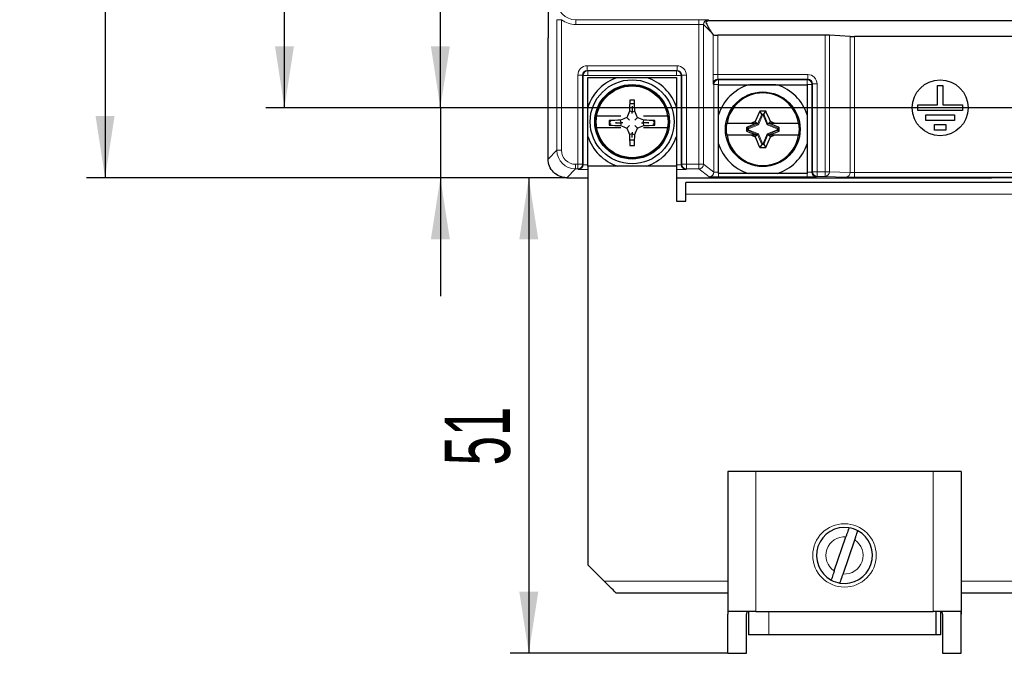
# Paper-space layout 'Blatt3' of a CAD drawing. Header units: millimetres. Extents: x 5 to 418, y 2 to 292.
# Tile 2 of 39: x 82 to 134, y 72 to 106. Entities that reach past the tile are written whole.
import ezdxf

# ---------------------------------------------------------------- set-up
doc = ezdxf.new("R2010")
doc.units = ezdxf.units.MM
doc.layers.add('SLD-0', color=7, linetype='Continuous')
doc.styles.add('SLDTEXTSTYLE0', font='TXT', dxfattribs={"width": 0.605})
doc.dimstyles.new('SLDDIMSTYLE0', dxfattribs={"dimtxt": 3.5, "dimasz": 3.302, "dimexe": 0, "dimexo": 0.0625, "dimgap": 0.875, "dimtad": 1, "dimlfac": 2, "dimrnd": 1e-09, "dimzin": 12, "dimdsep": 46, "dimtxsty": 'SLDTEXTSTYLE0', "dimsah": 1, "dimcen": 0.09, "dimadec": 0, "dimazin": 3, "dimtfac": 1, "dimtofl": 0, "dimtmove": 0, "dimatfit": 3, "dimfxl": 1, "dimfrac": 2, "dimtolj": 1, "dimtzin": 12, "dimarcsym": 0})
doc.dimstyles.new('SLDDIMSTYLE1', dxfattribs={"dimtxt": 3.5, "dimasz": 3.302, "dimexe": 0, "dimexo": 0.0625, "dimgap": 0.875, "dimtad": 1, "dimlfac": 2, "dimrnd": 1e-09, "dimzin": 12, "dimdsep": 46, "dimtxsty": 'SLDTEXTSTYLE0', "dimsah": 1, "dimcen": 0.09, "dimadec": 0, "dimazin": 3, "dimtfac": 1, "dimtmove": 0, "dimatfit": 0, "dimfxl": 1, "dimfrac": 2, "dimtolj": 1, "dimtzin": 12, "dimarcsym": 0})

# ---------------------------------------------------------------- blocks, each defined once
blk = doc.blocks.new('_D_6')
at = {"layer": 'SLD-0'}
for p, q in [((110.876, 242.947), (85.144, 242.947)), ((86.144, 242.947), (86.144, 97.947)), ((110.876, 97.947), (85.144, 97.947))]:
    blk.add_line(p, q, dxfattribs=at)
for points in [[(86.144, 242.947), (85.636, 239.645), (86.652, 239.645)], [(86.144, 97.947), (86.652, 101.249), (85.636, 101.249)]]:
    blk.add_solid(points, dxfattribs=at)
at = {"layer": 'SLD-0', "insert": (81.633, 166.436), "char_height": 3.5, "attachment_point": 1, "rotation": 90, "style": 'SLDTEXTSTYLE0'}
blk.add_mtext('290', dxfattribs=at)
blk = doc.blocks.new('_D_7')
at = {"layer": 'SLD-0'}
for p, q in [((104.105, 101.697), (104.105, 113.502)), ((139.392, 101.697), (103.105, 101.697)), ((104.105, 101.697), (104.105, 97.947)), ((110.876, 97.947), (103.105, 97.947)), ((104.105, 97.947), (104.105, 91.597))]:
    blk.add_line(p, q, dxfattribs=at)
for points in [[(104.105, 101.697), (104.613, 104.999), (103.597, 104.999)], [(104.105, 97.947), (103.597, 94.645), (104.613, 94.645)]]:
    blk.add_solid(points, dxfattribs=at)
at = {"layer": 'SLD-0', "insert": (99.593, 106.818), "char_height": 3.5, "attachment_point": 1, "rotation": 90, "style": 'SLDTEXTSTYLE0'}
blk.add_mtext('7,5', dxfattribs=at)
blk = doc.blocks.new('_D_8')
at = {"layer": 'SLD-0'}
for p, q in [((139.387, 239.197), (94.753, 239.197)), ((95.753, 101.697), (95.753, 239.197)), ((139.392, 101.697), (94.753, 101.697))]:
    blk.add_line(p, q, dxfattribs=at)
for points in [[(95.753, 239.197), (95.245, 235.895), (96.261, 235.895)], [(95.753, 101.697), (96.261, 104.999), (95.245, 104.999)]]:
    blk.add_solid(points, dxfattribs=at)
at = {"layer": 'SLD-0', "insert": (91.241, 166.436), "char_height": 3.5, "attachment_point": 1, "rotation": 90, "style": 'SLDTEXTSTYLE0'}
blk.add_mtext('275', dxfattribs=at)
blk = doc.blocks.new('_D_10')
at = {"layer": 'SLD-0'}
for p, q in [((110.876, 97.947), (107.841, 97.947)), ((108.841, 97.947), (108.841, 72.447)), ((119.502, 72.447), (107.841, 72.447))]:
    blk.add_line(p, q, dxfattribs=at)
for points in [[(108.841, 97.947), (108.333, 94.645), (109.349, 94.645)], [(108.841, 72.447), (109.349, 75.749), (108.333, 75.749)]]:
    blk.add_solid(points, dxfattribs=at)
at = {"layer": 'SLD-0', "insert": (104.33, 82.523), "char_height": 3.5, "attachment_point": 1, "rotation": 90, "style": 'SLDTEXTSTYLE0'}
blk.add_mtext('51', dxfattribs=at)

psp = doc.layouts.new('Blatt3')

# ---------------------------------------------------------------- linework, layer by layer
at = {"color": 7, "linetype": 'Continuous', "lineweight": 25}
for p, q in [((109.8766, 114.2503), (109.8766, 105.4468)), ((166.2491, 106.3596), (118.5041, 106.3596)), ((118.6174, 105.7463), (118.7124, 105.6038)), ((124.7099, 105.5974), (118.9623, 105.5974)), ((126.0625, 105.5229), (124.9407, 105.5934)), ((135.3458, 105.5189), (126.2932, 105.5189)), ((109.8766, 98.9468), (109.8766, 105.4468)), ((112.0016, 101.7275), (112.0016, 103.3218)), ((112.0016, 103.3218), (113.596, 103.3218)), ((113.596, 103.3218), (115.1572, 103.3218)), ((115.1572, 103.3218), (116.7516, 103.3218)), ((116.7516, 103.3218), (116.7516, 101.7275)), ((119.0016, 101.3275), (119.0016, 102.9218)), ((119.0016, 102.9218), (120.596, 102.9218)), ((120.596, 102.9218), (122.1572, 102.9218)), ((122.1572, 102.9218), (123.7516, 102.9218)), ((123.7516, 102.9218), (123.7516, 101.3275)), ((130.7266, 101.8468), (130.7266, 102.8968)), ((130.7266, 102.8968), (131.0266, 102.8968)), ((131.0266, 102.8968), (131.0266, 101.8468)), ((114.507, 101.9173), (114.2462, 101.9173)), ((114.2537, 102.1119), (114.2522, 102.1134)), ((114.4995, 102.1119), (114.501, 102.1134)), ((129.6766, 101.5468), (129.6766, 101.8468)), ((129.6766, 101.8468), (130.7266, 101.8468)), ((131.0266, 101.8468), (132.0766, 101.8468)), ((132.0766, 101.8468), (132.0766, 101.5468)), ((112.0016, 100.1662), (112.0016, 101.7275)), ((114.3766, 101.48), (114.2334, 101.5076)), ((114.3766, 101.7871), (114.3766, 101.48)), ((114.3766, 101.48), (114.5198, 101.5076)), ((114.3766, 101.3847), (114.3766, 101.48)), ((116.7516, 101.7275), (116.7516, 100.1662)), ((119.0016, 99.7662), (119.0016, 101.3275)), ((121.2125, 101.5173), (120.9697, 100.9537)), ((121.5407, 101.5173), (121.2125, 101.5173)), ((121.3197, 101.3576), (121.2125, 101.5173)), ((121.3197, 101.3576), (121.3529, 101.3081)), ((121.4335, 101.3576), (121.4002, 101.3081)), ((121.4335, 101.3576), (121.5407, 101.5173)), ((123.7516, 101.3275), (123.7516, 99.7662)), ((132.0766, 101.5468), (129.6766, 101.5468)), ((130.1016, 101.0218), (130.1016, 101.3218)), ((130.1016, 101.3218), (131.6516, 101.3218)), ((131.6516, 101.3218), (131.6516, 101.0218)), ((113.2418, 100.9238), (113.1544, 101.0112)), ((113.2418, 100.8542), (113.1549, 100.7673)), ((113.5016, 100.9238), (113.5016, 100.8542)), ((113.5364, 100.889), (113.7856, 100.889)), ((113.7856, 100.889), (113.7581, 101.0312)), ((113.7856, 100.889), (113.7582, 100.7474)), ((113.8809, 100.889), (113.7856, 100.889)), ((114.2346, 101.031), (114.0944, 101.1712)), ((114.2346, 100.747), (114.0952, 100.6077)), ((114.5186, 101.031), (114.6588, 101.1712)), ((114.5186, 100.747), (114.6579, 100.6077)), ((114.8723, 100.889), (114.9675, 100.889)), ((114.9675, 100.889), (114.995, 101.0312)), ((114.9675, 100.889), (114.9949, 100.7474)), ((115.2168, 100.889), (114.9675, 100.889)), ((115.2516, 100.8542), (115.2516, 100.9238)), ((115.5114, 100.9238), (115.5987, 101.0112)), ((115.5114, 100.8542), (115.5982, 100.7673)), ((121.0516, 100.8718), (120.5016, 100.6468)), ((120.9697, 100.9537), (120.7759, 100.8718)), ((120.7759, 100.8718), (121.0516, 100.8718)), ((121.0516, 100.8718), (120.9697, 100.9537)), ((121.1008, 100.8226), (121.0516, 100.8718)), ((121.1388, 100.7846), (121.1008, 100.8226)), ((121.6523, 100.8226), (121.6144, 100.7846)), ((121.6523, 100.8226), (121.7016, 100.8718)), ((121.7016, 100.8718), (121.7834, 100.9537)), ((121.7016, 100.8718), (121.9773, 100.8718)), ((122.2516, 100.6468), (121.7016, 100.8718)), ((121.9773, 100.8718), (121.7834, 100.9537)), ((131.6516, 101.0218), (130.1016, 101.0218)), ((130.5766, 100.7968), (131.1766, 100.7968)), ((130.5766, 100.4968), (130.5766, 100.7968)), ((131.1766, 100.7968), (131.1766, 100.4968)), ((114.3766, 100.298), (114.2359, 100.2709)), ((114.3766, 100.3933), (114.3766, 100.298)), ((114.3766, 100.298), (114.5173, 100.2709)), ((114.3766, 100.1066), (114.3766, 100.298)), ((120.5016, 100.6468), (120.5016, 100.4468)), ((120.5658, 100.6037), (120.5016, 100.6468)), ((120.5658, 100.49), (120.5016, 100.4468)), ((120.5016, 100.4468), (121.0516, 100.2218)), ((120.6153, 100.5705), (120.5658, 100.6037)), ((120.6153, 100.5232), (120.5658, 100.49)), ((120.7759, 100.2218), (120.9697, 100.14)), ((121.0516, 100.2218), (120.7759, 100.2218)), ((121.0516, 100.2218), (120.9697, 100.14)), ((121.1008, 100.2711), (121.0516, 100.2218)), ((121.1388, 100.3091), (121.1008, 100.2711)), ((121.6523, 100.2711), (121.6144, 100.3091)), ((121.6523, 100.2711), (121.7016, 100.2218)), ((121.7016, 100.2218), (122.2516, 100.4468)), ((121.7016, 100.2218), (121.7834, 100.14)), ((121.9773, 100.2218), (121.7016, 100.2218)), ((121.7834, 100.14), (121.9773, 100.2218)), ((122.1874, 100.6037), (122.1378, 100.5705)), ((122.1874, 100.49), (122.1378, 100.5232)), ((122.1874, 100.6037), (122.2516, 100.6468)), ((122.1874, 100.49), (122.2516, 100.4468)), ((122.2516, 100.4468), (122.2516, 100.6468)), ((131.1766, 100.4968), (130.5766, 100.4968)), ((112.0016, 98.5718), (112.0016, 100.1662)), ((114.2462, 99.9764), (114.507, 99.9764)), ((116.7516, 100.1662), (116.7516, 98.5718)), ((119.0016, 98.1718), (119.0016, 99.7662)), ((121.3197, 99.7361), (121.2125, 99.5764)), ((121.3529, 99.7856), (121.3197, 99.7361)), ((121.4002, 99.7856), (121.4335, 99.7361)), ((121.4335, 99.7361), (121.5407, 99.5764)), ((121.5407, 99.5764), (121.7834, 100.14)), ((123.7516, 99.7662), (123.7516, 98.1718)), ((114.2586, 99.671), (114.2572, 99.6696)), ((114.4946, 99.671), (114.496, 99.6696)), ((121.2125, 99.5764), (121.5407, 99.5764)), ((112.0016, 98.5718), (112.0016, 77.1968)), ((113.596, 98.5718), (112.0016, 98.5718)), ((115.1572, 98.5718), (113.596, 98.5718)), ((116.7516, 98.5718), (115.1572, 98.5718)), ((116.7516, 98.5718), (116.7516, 96.6968)), ((120.596, 98.1718), (119.0016, 98.1718)), ((122.1572, 98.1718), (120.596, 98.1718)), ((123.7516, 98.1718), (122.1572, 98.1718)), ((110.8765, 97.9468), (111.8766, 97.9468)), ((111.8766, 97.9468), (112.0016, 97.9468)), ((116.7516, 97.9468), (133.6266, 97.9468)), ((167.5016, 97.6968), (117.2516, 97.6968)), ((117.2516, 97.0718), (117.2516, 97.6968)), ((139.9266, 97.9468), (133.6266, 97.9468)), ((117.2516, 96.6968), (117.2516, 97.0718)), ((116.7516, 96.6968), (117.2516, 96.6968)), ((119.5016, 82.1968), (119.5016, 74.5525)), ((121.0016, 82.1968), (119.5016, 82.1968)), ((130.5016, 82.1968), (121.0016, 82.1968)), ((132.0016, 82.1968), (130.5016, 82.1968)), ((132.0016, 82.1968), (132.0016, 74.5525)), ((125.2025, 76.8611), (125.8274, 78.694)), ((125.6757, 76.6997), (126.3007, 78.5326)), ((112.0016, 77.1968), (112.8766, 76.3218)), ((113.5016, 75.6968), (119.5016, 75.6968)), ((132.0016, 75.6968), (156.7516, 75.6968)), ((119.5016, 72.4468), (119.5016, 74.5525)), ((121.0016, 74.6968), (119.5226, 74.6968)), ((120.5016, 72.4468), (120.5016, 74.5525)), ((120.6016, 74.6968), (120.6016, 73.4468)), ((121.0016, 74.6968), (130.5016, 74.6968)), ((131.9806, 74.6968), (130.5016, 74.6968)), ((130.6516, 74.6968), (130.6516, 73.4468)), ((130.9016, 74.6968), (130.9016, 73.4468)), ((131.0016, 74.5525), (131.0016, 72.4468)), ((132.0016, 72.4468), (132.0016, 74.5525)), ((121.7016, 73.4468), (120.6016, 73.4468)), ((130.6516, 73.4468), (121.7016, 73.4468)), ((130.9016, 73.4468), (130.6516, 73.4468)), ((119.5016, 72.4468), (120.5016, 72.4468)), ((131.0016, 72.4468), (132.0016, 72.4468))]:
    psp.add_line(p, q, dxfattribs=at)
at = {"color": 7, "linetype": 'Continuous', "lineweight": 18}
for p, q in [((110.3464, 99.4166), (110.3464, 106.4212)), ((110.3464, 106.4212), (110.5964, 106.4212)), ((110.5964, 106.4212), (110.5964, 99.4166)), ((111.3698, 106.4383), (111.3529, 106.4162)), ((111.3529, 106.4162), (117.9561, 106.4162)), ((111.3529, 106.4162), (111.3529, 106.1663)), ((117.9561, 106.1663), (111.3529, 106.1663)), ((117.9561, 106.4162), (117.9561, 106.1663)), ((117.9561, 98.6667), (117.9561, 106.1663)), ((118.206, 106.1577), (118.206, 98.6667)), ((118.6174, 105.7463), (118.206, 106.1577)), ((118.456, 106.4076), (118.5041, 106.3596)), ((118.7124, 103.4774), (118.7124, 105.6038)), ((118.9623, 105.5974), (118.9623, 103.4774)), ((124.7099, 98.2707), (124.7099, 105.5974)), ((124.9407, 105.5934), (124.9407, 98.2707)), ((126.0625, 98.2346), (126.0625, 105.5229)), ((126.2932, 105.5189), (126.2932, 98.2304)), ((111.9709, 103.9506), (116.7822, 103.9506)), ((111.9709, 103.9506), (111.9709, 103.7006)), ((116.7822, 103.9506), (116.7822, 103.7006)), ((111.471, 98.6667), (111.471, 103.4507)), ((111.471, 103.4507), (111.721, 103.4507)), ((111.721, 103.4507), (111.721, 98.6667)), ((111.7473, 103.4243), (111.721, 103.4507)), ((111.7473, 98.6464), (111.7473, 103.4243)), ((111.9973, 103.4243), (111.7473, 103.4243)), ((116.7822, 103.7006), (111.9709, 103.7006)), ((111.9709, 103.7006), (111.9973, 103.6743)), ((111.9973, 103.6743), (116.7559, 103.6743)), ((111.9973, 103.6743), (111.9973, 103.4243)), ((116.7559, 103.4243), (111.9973, 103.4243)), ((111.9973, 103.4243), (111.9973, 103.4092)), ((116.7559, 103.6743), (116.7822, 103.7006)), ((116.7559, 103.6743), (116.7559, 103.4243)), ((116.7559, 103.4092), (116.7559, 103.4243)), ((117.0059, 103.4243), (116.7559, 103.4243)), ((117.0322, 103.4507), (117.0059, 103.4243)), ((117.0059, 103.4243), (117.0059, 98.6464)), ((117.2822, 103.4507), (117.0322, 103.4507)), ((117.0322, 98.6667), (117.0322, 103.4507)), ((117.2822, 103.4507), (117.2822, 98.6667)), ((118.9623, 103.4774), (118.7124, 103.4774)), ((118.9623, 103.4774), (123.7822, 103.4774)), ((123.7822, 103.4774), (123.7822, 103.2275)), ((118.7473, 102.9512), (118.721, 102.9775)), ((118.7473, 98.2504), (118.7473, 102.9512)), ((118.9973, 102.9512), (118.7473, 102.9512)), ((123.7822, 103.2275), (118.9709, 103.2275)), ((118.9709, 103.2275), (118.9973, 103.2011)), ((118.9973, 103.2011), (123.7559, 103.2011)), ((118.9973, 103.2011), (118.9973, 102.9512)), ((122.0748, 102.9512), (120.6784, 102.9512)), ((123.7559, 103.2011), (123.7822, 103.2275)), ((123.7559, 103.2011), (123.7559, 102.9512)), ((124.0059, 102.9512), (123.7559, 102.9512)), ((124.0322, 102.9775), (124.0059, 102.9512)), ((124.0059, 102.9512), (124.0059, 98.2504)), ((124.2822, 102.9775), (124.0322, 102.9775)), ((124.0322, 98.2707), (124.0322, 102.9775)), ((124.2822, 102.9775), (124.2822, 98.2707)), ((111.9973, 101.6401), (111.9973, 100.2536)), ((116.7559, 100.2536), (116.7559, 101.6401)), ((121.1008, 100.8226), (121.3197, 101.3576)), ((121.3529, 101.3081), (121.1388, 100.7846)), ((121.3197, 101.3576), (121.4335, 101.3576)), ((121.4002, 101.3081), (121.3529, 101.3081)), ((121.6144, 100.7846), (121.4002, 101.3081)), ((121.4335, 101.3576), (121.6523, 100.8226)), ((118.9973, 101.2401), (118.9973, 99.8536)), ((120.5658, 100.6037), (121.1008, 100.8226)), ((121.1388, 100.7846), (120.6153, 100.5705)), ((122.1378, 100.5705), (121.6144, 100.7846)), ((121.6523, 100.8226), (122.1874, 100.6037)), ((123.7559, 99.8536), (123.7559, 101.2401)), ((120.5658, 100.49), (120.5658, 100.6037)), ((121.1008, 100.2711), (120.5658, 100.49)), ((120.6153, 100.5705), (120.6153, 100.5232)), ((120.6153, 100.5232), (121.1388, 100.3091)), ((121.3197, 99.7361), (121.1008, 100.2711)), ((121.1388, 100.3091), (121.3529, 99.7856)), ((121.4002, 99.7856), (121.6144, 100.3091)), ((121.6523, 100.2711), (121.4335, 99.7361)), ((121.6144, 100.3091), (122.1378, 100.5232)), ((122.1874, 100.49), (121.6523, 100.2711)), ((122.1378, 100.5232), (122.1378, 100.5705)), ((122.1874, 100.6037), (122.1874, 100.49)), ((121.4335, 99.7361), (121.3197, 99.7361)), ((121.3529, 99.7856), (121.4002, 99.7856)), ((109.8766, 98.9468), (110.3464, 99.4166)), ((110.3464, 99.4166), (110.5964, 99.4166)), ((111.3463, 98.6667), (111.471, 98.6667)), ((111.3463, 98.4167), (111.3463, 98.6667)), ((111.471, 98.6667), (111.721, 98.6667)), ((111.471, 98.4167), (111.471, 98.6667)), ((111.721, 98.6667), (111.7473, 98.6464)), ((111.9973, 98.6398), (111.9973, 98.3898)), ((116.7559, 98.6398), (116.7559, 98.3898)), ((117.0059, 98.6464), (117.0322, 98.6667)), ((117.2822, 98.6667), (117.0322, 98.6667)), ((117.2822, 98.6667), (117.9561, 98.6667)), ((117.2822, 98.6667), (117.2822, 98.4167)), ((118.206, 98.6667), (117.9561, 98.6667)), ((117.9561, 98.6667), (117.9561, 98.4167)), ((118.206, 98.6667), (118.7473, 98.2504)), ((111.3463, 98.4167), (110.8765, 97.9468)), ((111.471, 98.4167), (111.3463, 98.4167)), ((111.4973, 98.3964), (111.471, 98.4167)), ((112.0016, 98.3898), (111.9973, 98.3898)), ((116.7559, 98.3898), (116.7516, 98.3898)), ((117.2822, 98.4167), (117.2558, 98.3964)), ((117.9561, 98.4167), (117.2822, 98.4167)), ((118.4973, 98.0005), (117.9561, 98.4167)), ((118.9973, 98.2438), (118.9973, 97.9939)), ((123.7559, 98.2438), (123.7559, 97.9939)), ((124.0059, 98.2504), (124.0322, 98.2707)), ((124.2822, 98.2707), (124.0322, 98.2707)), ((124.2822, 98.2707), (124.7099, 98.2707)), ((124.2822, 98.2707), (124.2822, 98.0207)), ((124.9407, 98.2707), (124.7099, 98.2707)), ((124.7099, 98.2707), (124.7099, 98.0207)), ((124.9407, 98.2707), (126.0625, 98.2346)), ((126.2932, 98.2304), (126.2932, 97.9804)), ((126.2932, 98.2304), (135.3458, 98.2304)), ((123.7559, 97.9939), (118.9973, 97.9939)), ((124.2822, 98.0207), (124.2558, 98.0005)), ((124.7099, 98.0207), (124.2822, 98.0207)), ((125.8317, 97.9846), (124.7099, 98.0207)), ((135.3458, 97.9804), (126.2932, 97.9804)), ((167.5016, 97.0718), (117.2516, 97.0718)), ((121.0016, 82.1968), (121.0016, 74.6968)), ((130.5016, 82.1968), (130.5016, 74.6968)), ((112.8766, 76.3218), (119.5016, 76.3218)), ((132.0016, 76.3218), (156.7516, 76.3218)), ((121.7016, 74.6968), (121.7016, 73.4468))]:
    psp.add_line(p, q, dxfattribs=at)
at = {"color": 7, "linetype": 'Continuous', "lineweight": 25, "flags": 128}
psp.add_lwpolyline([(113.5016, 75.6968), (113.4921, 75.7063), (113.4639, 75.7345), (113.4178, 75.7806), (113.3554, 75.8431), (113.2783, 75.9201), (113.1891, 76.0093), (113.0903, 76.1081), (112.9851, 76.2133), (112.8766, 76.3218)], dxfattribs=at)
at = {"color": 7, "linetype": 'Continuous', "lineweight": 25}
for centre, radius in [((114.3766, 100.9468), 2.25), ((114.3766, 100.9468), 2), ((114.3766, 100.9468), 1.925), ((130.8766, 101.6968), 1.5), ((121.3766, 100.5468), 2)]:
    psp.add_circle(centre, radius, dxfattribs=at)
at = {"color": 7, "linetype": 'Continuous', "lineweight": 18}
psp.add_circle((125.7516, 77.6968), 1.7, dxfattribs=at)
for centre, radius, start, end in [((118.4561, 106.1576), 0.2501, 90.0203, 179.97927), ((111.9973, 103.4242), 0.2501, 90.02035, 179.97933), ((116.7558, 103.4242), 0.2501, 0.02067, 89.97965), ((118.971, 102.9774), 0.2501, 90.02035, 179.97944), ((118.9973, 102.9511), 0.2501, 90.0206, 179.97951), ((123.7558, 102.9511), 0.2501, 0.02067, 89.97923), ((111.4709, 98.6667), 0.25, 270.01756, 359.98614), ((111.4973, 98.6465), 0.25, 270.01732, 359.98637), ((117.2559, 98.6465), 0.25, 180.01363, 269.98268), ((117.2822, 98.6667), 0.25, 180.01386, 269.98244), ((117.956, 98.6667), 0.25, 270.01732, 359.98638), ((118.4973, 98.2505), 0.25, 270.01774, 359.98595), ((124.2559, 98.2505), 0.25, 180.01363, 269.98268), ((124.2822, 98.2708), 0.25, 180.01448, 269.98226), ((124.6984, 98.2629), 0.2424, 272.72559, 1.85062), ((125.8202, 98.2267), 0.2424, 272.72559, 1.85062), ((125.7516, 77.6968), 1, 85.649, 236.69397), ((125.7516, 77.6968), 1, 265.649, 56.69397)]:
    psp.add_arc(centre, radius, start, end, dxfattribs=at)
at = {"color": 7, "linetype": 'Continuous', "lineweight": 25}
for centre, radius, start, end in [((114.3766, 100.9468), 2.5, 108.19487, 161.80513), ((114.3766, 100.9468), 1.945, 9.61911, 170.38089), ((114.3766, 100.9468), 2.5, 18.19487, 71.80513), ((121.3766, 100.5468), 2.5, 108.19487, 161.80513), ((121.3766, 100.5468), 2.5, 18.19487, 71.80513), ((121.3766, 100.5468), 1.945, 9.61911, 170.38089), ((140.7932, 100.9863), 26.5649, 177.56828, 178.87544), ((114.3766, 73.7269), 28.3868, 89.74893, 90.25107), ((87.9599, 100.9863), 26.5649, 1.12456, 2.43172), ((114.3766, 100.9468), 1.9607, 170.45875, 189.54125), ((140.4744, 90.4682), 28.4686, 157.18381, 157.91643), ((88.2787, 90.4682), 28.4686, 22.08357, 22.81619), ((114.3766, 100.9468), 1.9607, 350.45875, 9.54125), ((114.3288, 74.7782), 26.2592, 91.24532, 92.56332), ((141.3605, 100.9468), 28.2061, 179.86925, 180.3645), ((114.3292, 127.0946), 26.3534, 267.4461, 268.75855), ((124.8085, 74.9613), 28.3152, 112.23375, 112.97075), ((124.8081, 126.9295), 28.4184, 247.11834, 247.85385), ((103.9392, 126.9436), 28.4337, 292.14635, 292.88146), ((103.9447, 74.9613), 28.3152, 67.02925, 67.76625), ((114.4239, 127.0946), 26.3534, 271.24145, 272.5539), ((114.4243, 74.7782), 26.2592, 87.43668, 88.75468), ((87.3259, 100.9469), 28.273, 359.63609, 0.13017), ((121.3766, 100.5468), 1.9607, 170.45875, 189.54125), ((121.3766, 100.5468), 1.9607, 350.45875, 9.54125), ((114.3766, 100.9468), 1.945, 189.61911, 350.38089), ((140.245, 111.3305), 28.2629, 202.29629, 203.03625), ((140.2614, 100.8899), 26.0328, 181.36262, 182.68681), ((88.4918, 100.8899), 26.0328, 357.31319, 358.63738), ((88.5081, 111.3305), 28.2629, 336.96375, 337.70371), ((121.3766, 100.5468), 1.945, 189.61911, 350.38089), ((114.3766, 100.9468), 2.5, 198.19487, 251.80513), ((114.3766, 100.9468), 2.5, 288.19487, 341.80513), ((121.3766, 100.5468), 2.5, 198.19487, 251.80513), ((121.3766, 100.5468), 2.5, 288.19487, 341.80513), ((114.3766, 127.9181), 28.2487, 269.75779, 270.24221), ((125.7516, 77.6968), 1.5, 80.76555, 241.57742), ((125.7516, 77.6968), 1.5, 61.57742, 80.76555), ((125.7516, 77.6968), 1.5, 260.76555, 61.57742), ((125.7516, 77.6968), 1.5, 241.57742, 260.76555)]:
    psp.add_arc(centre, radius, start, end, dxfattribs=at)
at = {"color": 7, "linetype": 'Continuous', "lineweight": 18}
for centre, major_axis, ratio, start_param, end_param in [((111.3532, 107.4165), (0.6098, 0.793), 0.9996366, 2.2264595, 3.7970216), ((111.3532, 107.4165), (0.7622, 0.9911), 0.9997577, 3.1470269, 3.7970216), ((117.9561, 106.4075), (0.5, 0), 0.0174551, 0.0174533, 1.5707963), ((117.9561, 106.1575), (0.25, 0), 0.0349101, 0.0174533, 1.5707963), ((111.9711, 103.4505), (-0.3537, 0.3537), 0.9996955, 5.4979394, 7.0684312), ((116.7821, 103.4505), (0.3537, 0.3537), 0.9996955, 5.4979394, 7.0684312), ((111.9711, 103.4505), (0.1769, -0.1769), 0.999087, 2.3563468, 3.9268385), ((116.7821, 103.4505), (0.1769, 0.1769), 0.999087, 5.4979394, 7.0684312), ((118.7211, 103.4774), (0, 0.5), 0.0174551, 1.5707963, 3.1241394), ((118.9711, 103.4774), (0, 0.25), 0.0349101, 1.5707963, 3.1241394), ((123.7821, 102.9774), (0.3537, 0.3537), 0.9996955, 5.4979394, 7.0684312), ((123.7821, 102.9774), (0.1769, 0.1769), 0.999087, 5.4979394, 7.0684312), ((111.3465, 99.4167), (0.7072, 0.7072), 0.9999099, 2.3562846, 3.9269007), ((111.3465, 99.4167), (0.5304, 0.5304), 0.9998199, 2.3562846, 3.9269007), ((111.9973, 98.6465), (0.25, 0), 0.0268456, 3.1590459, 4.712389), ((116.7559, 98.6465), (0.25, 0), 0.0268456, 4.712389, 6.265732), ((111.9973, 98.3966), (0.5, 0), 0.0134228, 3.1590459, 4.712389), ((116.7559, 98.3966), (0.5, 0), 0.0134228, 4.712389, 6.265732), ((118.9973, 98.2506), (0.25, 0), 0.0268456, 3.1590459, 4.712389), ((123.7559, 98.2506), (0.25, 0), 0.0268456, 4.712389, 6.265732), ((126.2932, 98.2371), (0.25, 0), 0.0268456, 3.5363838, 4.712389), ((118.9973, 98.0006), (0.5, 0), 0.0134228, 3.1590459, 4.712389), ((123.7559, 98.0006), (0.5, 0), 0.0134228, 4.712389, 6.265732), ((126.2932, 97.9872), (0.5, 0), 0.0134228, 3.5363838, 4.712389)]:
    psp.add_ellipse(centre, major_axis=major_axis, ratio=ratio, start_param=start_param, end_param=end_param, dxfattribs=at)
at = {"color": 7, "linetype": 'Continuous', "lineweight": 25}
for centre, major_axis, ratio, start_param, end_param in [((118.5041, 106.1095), (-0.1768, 0.1768), 0.9996955, 5.4979394, 6.2546085), ((118.8676, 105.7461), (-0.5336, 0.7402), 0.2251988, 0.5957481, 1.4095708), ((118.9623, 105.604), (0.25, 0), 0.0261859, 3.1590459, 4.712389), ((124.7099, 105.5909), (0.25, 0), 0.0261859, 0.3947911, 1.5707963), ((126.2932, 105.5254), (0.25, 0), 0.0261859, 3.5363838, 4.712389), ((121.0016, 74.5525), (1.5, 0), 0.5773503, 2.9741446, 3.1415927), ((121.0016, 74.5525), (0.5, 0), 0.5773503, 2.6179939, 3.1415927), ((130.5016, 74.5525), (0.5, 0), 0.5773503, 0, 0.5235988), ((130.5016, 74.5525), (1.5, 0), 0.5773503, 0, 0.1674481)]:
    psp.add_ellipse(centre, major_axis=major_axis, ratio=ratio, start_param=start_param, end_param=end_param, dxfattribs=at)
for points, knots in [([(112.459, 101.2718), (112.5728, 101.2718), (112.9868, 101.2718), (113.4442, 101.2718), (113.7759, 101.2718)], [0, 0, 0, 0, 0.2748865, 1, 1, 1, 1]), ([(114.9773, 101.2718), (115.3206, 101.2718), (115.7778, 101.2718), (116.1912, 101.2718), (116.2942, 101.2718)], [0, 0, 0, 0, 0.7508322, 1, 1, 1, 1]), ([(121.7834, 100.9537), (121.7102, 101.1264), (121.6299, 101.316), (121.548, 101.5008), (121.5407, 101.5173)], [0, 0, 0, 0, 0.9108702, 1, 1, 1, 1]), ([(119.459, 100.8718), (119.5728, 100.8718), (119.9868, 100.8718), (120.4442, 100.8718), (120.7759, 100.8718)], [0, 0, 0, 0, 0.2748865, 1, 1, 1, 1]), ([(121.9773, 100.8718), (122.3206, 100.8718), (122.7778, 100.8718), (123.1912, 100.8718), (123.2942, 100.8718)], [0, 0, 0, 0, 0.7508318, 1, 1, 1, 1]), ([(113.7759, 100.6218), (113.4326, 100.6218), (112.9753, 100.6218), (112.562, 100.6218), (112.459, 100.6218)], [0, 0, 0, 0, 0.7508322, 1, 1, 1, 1]), ([(116.2942, 100.6218), (116.1804, 100.6218), (115.7663, 100.6218), (115.3089, 100.6218), (114.9773, 100.6218)], [0, 0, 0, 0, 0.2748865, 1, 1, 1, 1]), ([(120.7759, 100.2218), (120.4326, 100.2218), (119.9753, 100.2218), (119.562, 100.2218), (119.459, 100.2218)], [0, 0, 0, 0, 0.750833, 1, 1, 1, 1]), ([(123.2942, 100.2218), (123.1804, 100.2218), (122.7663, 100.2218), (122.3089, 100.2218), (121.9773, 100.2218)], [0, 0, 0, 0, 0.2748865, 1, 1, 1, 1]), ([(120.9697, 100.14), (121.0429, 99.9673), (121.1233, 99.7777), (121.2052, 99.5929), (121.2125, 99.5764)], [0, 0, 0, 0, 0.9108713, 1, 1, 1, 1]), ([(125.9923, 79.1774), (125.9922, 79.1771), (125.9917, 79.1757), (125.9818, 79.1465), (125.952, 79.0591), (125.9084, 78.9314), (125.8644, 78.8023), (125.8368, 78.7214), (125.8274, 78.694)], [0, 0, 0, 0, 0.0457608, 0.2551042, 0.4646887, 0.6759021, 0.8902736, 1, 1, 1, 1]), ([(126.3007, 78.5326), (126.3134, 78.5698), (126.3453, 78.6634), (126.3929, 78.8031), (126.4347, 78.9255), (126.4609, 79.0023), (126.464, 79.0116), (126.4655, 79.016)], [0, 0, 0, 0, 0.1489476, 0.3745186, 0.5930658, 0.8067617, 1, 1, 1, 1]), ([(125.2025, 76.8611), (125.1975, 76.8466), (125.1731, 76.7751), (125.1304, 76.6498), (125.083, 76.5107), (125.0548, 76.4281), (125.0402, 76.3851), (125.0385, 76.3803), (125.0376, 76.3777)], [0, 0, 0, 0, 0.0579542, 0.2865978, 0.507562, 0.722813, 0.8502146, 1, 1, 1, 1]), ([(125.5109, 76.2163), (125.5109, 76.2164), (125.5111, 76.2169), (125.5156, 76.2301), (125.5344, 76.2852), (125.5718, 76.3949), (125.6207, 76.5383), (125.6573, 76.6456), (125.6757, 76.6997)], [0, 0, 0, 0, 0.0272808, 0.149975, 0.3608765, 0.5717156, 0.7843306, 1, 1, 1, 1])]:
    psp.add_open_spline(points, degree=3, knots=knots, dxfattribs=at)
for points in [[(109.9527, 98.5641), (109.9026, 98.685), (109.8766, 98.8158), (109.8766, 98.9468)], [(110.1694, 98.2397), (110.0769, 98.3323), (110.0028, 98.4432), (109.9527, 98.5641)], [(110.4938, 98.023), (110.3729, 98.073), (110.262, 98.1472), (110.1694, 98.2397)], [(110.8765, 97.9468), (110.7456, 97.9468), (110.6148, 97.9729), (110.4938, 98.023)]]:
    psp.add_open_spline(points, degree=3, dxfattribs=at)

# ---------------------------------------------------------------- dimensions: what is measured, and where the dimension line sits
at = {"layer": 'SLD-0'}
for base, p1, p2, dimstyle, picture, middle in [((86.1445, 97.9468), (110.8765, 242.9468), (110.8765, 97.9468), 'SLDDIMSTYLE0', '_D_6', (86.1445, 170.4468)), ((95.7528, 239.1968), (139.3916, 101.6968), (139.3873, 239.1968), 'SLDDIMSTYLE0', '_D_8', (95.7528, 170.4468)), ((104.1051, 97.9468), (139.3916, 101.6968), (110.8765, 97.9468), 'SLDDIMSTYLE1', '_D_7', (104.1051, 110.1599)), ((108.8413, 72.4468), (110.8765, 97.9468), (119.5016, 72.4468), 'SLDDIMSTYLE0', '_D_10', (108.8413, 85.1968))]:
    dim = psp.add_linear_dim(base=base, p1=p1, p2=p2, angle=90, dimstyle=dimstyle, dxfattribs=at)
    dim.commit()
    dim.dimension.update_dxf_attribs({"geometry": picture, "text_midpoint": middle, "dimtype": 160})

doc.saveas('drawing.dxf')
